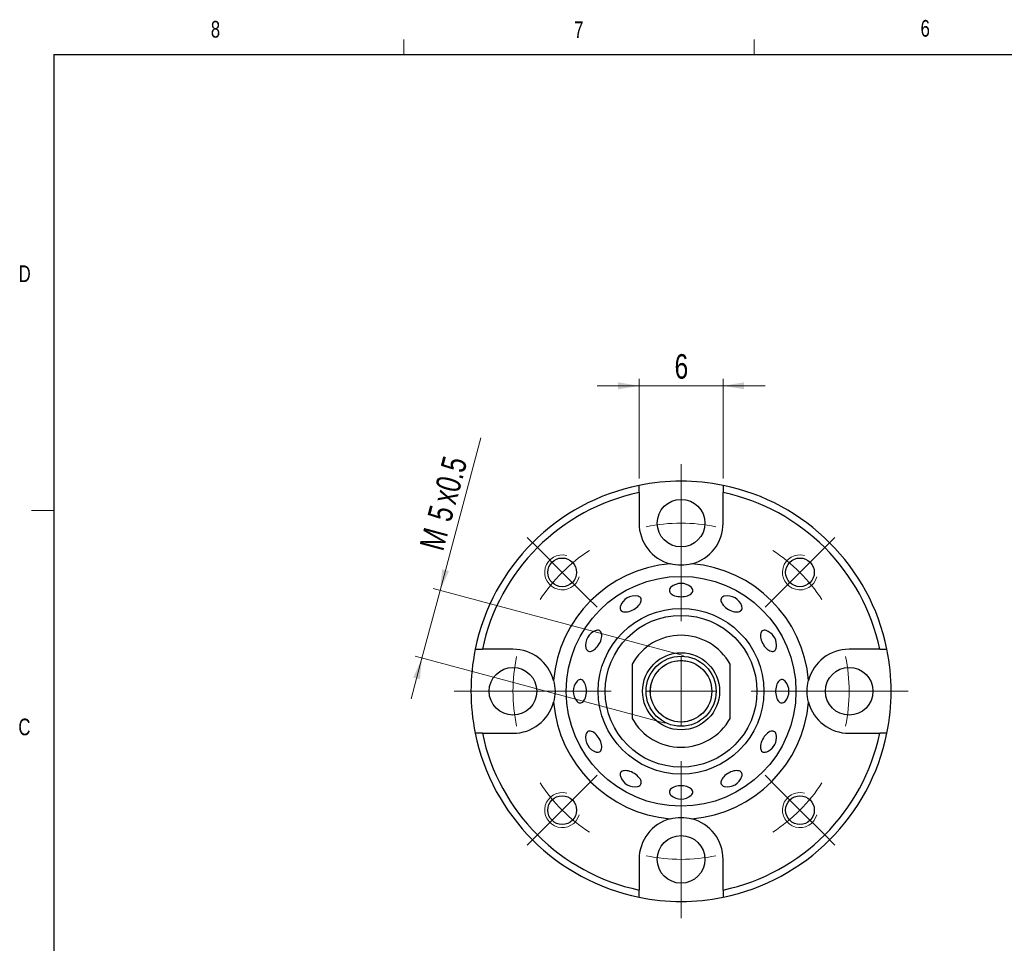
# Model space of a CAD drawing. Header units: millimetres. Extents: x 11 to 649, y 5 to 275.
# Tile 2 of 4: x 11 to 152, y 143 to 275. Entities that reach past the tile are written whole.
import ezdxf

# ---------------------------------------------------------------- set-up
doc = ezdxf.new("R2010")
doc.units = ezdxf.units.MM
doc.styles.add('SLDTEXTSTYLE0', font='TXT', dxfattribs={"width": 0.75})
doc.dimstyles.new('SLDDIMSTYLE2', dxfattribs={"dimtxt": 3.5, "dimasz": 3, "dimexe": 0, "dimexo": 0.0625, "dimgap": 0.875, "dimtad": 1, "dimlfac": 0.5, "dimrnd": 1e-09, "dimzin": 12, "dimdsep": 46, "dimtxsty": 'SLDTEXTSTYLE0', "dimsah": 1, "dimcen": 0.09, "dimadec": 0, "dimazin": 0, "dimtfac": 1, "dimtofl": 0, "dimtmove": 0, "dimatfit": 3, "dimfxl": 1, "dimtolj": 1, "dimtzin": 12, "dimarcsym": 0})
doc.dimstyles.new('SLDDIMSTYLE8', dxfattribs={"dimtxt": 3.5, "dimasz": 3, "dimexe": 0, "dimexo": 0.0625, "dimgap": 0.875, "dimtad": 1, "dimlfac": 0.5, "dimrnd": 1e-09, "dimzin": 12, "dimdsep": 46, "dimtxsty": 'SLDTEXTSTYLE0', "dimsah": 1, "dimcen": 0.09, "dimadec": 0, "dimazin": 0, "dimtfac": 1, "dimtofl": 0, "dimtmove": 0, "dimatfit": 3, "dimfxl": 1, "dimtolj": 1, "dimtzin": 12, "dimarcsym": 0})

# ---------------------------------------------------------------- blocks, each defined once
blk = doc.blocks.new('*D22')
at = {"color": 7, "linetype": 'Continuous', "lineweight": 0}
for p, q in [((71.07, 193.82), (76.9, 215.6)), ((105.8, 184.51), (70.1, 194.08)), ((71.07, 193.82), (68.48, 184.16)), ((103.21, 174.85), (67.51, 184.42)), ((68.48, 184.16), (66.93, 178.36))]:
    blk.add_line(p, q, dxfattribs=at)
for points in [[(71.07, 193.82), (72.33, 196.59), (71.36, 196.84)], [(68.48, 184.16), (67.22, 181.39), (68.19, 181.13)]]:
    blk.add_solid(points, dxfattribs=at)
at = {"color": 7, "linetype": 'Continuous', "lineweight": 0, "char_height": 3.5, "attachment_point": 1, "rotation": 75, "style": 'SLDTEXTSTYLE0'}
for s, insert in [('x0.5', (69.88, 206.82)), ('5', (69.21, 204.33)), ('M', (68.1, 200.19))]:
    blk.add_mtext(s, dxfattribs=dict(at, insert=insert))
blk = doc.blocks.new('*D23')
at = {"color": 7, "linetype": 'Continuous', "lineweight": 0}
for p, q in [((99.47, 209.82), (99.47, 224.03)), ((111.47, 209.82), (111.47, 224.03)), ((99.47, 223.03), (93.47, 223.03)), ((99.47, 223.03), (111.47, 223.03)), ((111.47, 223.03), (117.47, 223.03))]:
    blk.add_line(p, q, dxfattribs=at)
for points in [[(99.47, 223.03), (96.47, 223.53), (96.47, 222.53)], [(111.47, 223.03), (114.47, 222.53), (114.47, 223.53)]]:
    blk.add_solid(points, dxfattribs=at)
at = {"color": 7, "linetype": 'Continuous', "lineweight": 0, "insert": (104.54, 227.55), "char_height": 3.5, "attachment_point": 1, "style": 'SLDTEXTSTYLE0'}
blk.add_mtext('6', dxfattribs=at)
blk = doc.blocks.new('SW_CENTERMARKSYMBOL_2')
at = {"color": 0, "linetype": 'Continuous', "lineweight": 0}
for p, q in [((24, 29), (24, 32.4)), ((24, 24), (24, 29)), ((24, 24), (24, 19)), ((3.49, 20.51), (2.04, 21.96)), ((24, 10), (24, 21.97)), ((44.51, 20.51), (45.96, 21.96)), ((7.03, 16.97), (3.49, 20.51)), ((40.97, 16.97), (44.51, 20.51)), ((24, 19), (24, 15.6)), ((7.03, 16.97), (10.56, 13.44)), ((40.97, 16.97), (37.44, 13.44)), ((10.56, 13.44), (12.01, 11.99)), ((37.44, 13.44), (35.99, 11.99)), ((24, 0), (24, 5)), ((-5, 0), (-8.4, 0)), ((0, 0), (-5, 0)), ((0, 0), (5, 0)), ((14, 0), (2.03, 0)), ((5, 0), (8.4, 0)), ((24, 0), (19, 0)), ((24, 0), (24, -5)), ((24, 0), (29, 0)), ((34, 0), (45.97, 0)), ((43, 0), (39.6, 0)), ((48, 0), (43, 0)), ((48, 0), (53, 0)), ((53, 0), (56.4, 0)), ((24, -10), (24, -21.97)), ((10.56, -13.44), (12.01, -11.99)), ((37.44, -13.44), (35.99, -11.99)), ((7.03, -16.97), (10.56, -13.44)), ((40.97, -16.97), (37.44, -13.44)), ((24, -19), (24, -15.6)), ((7.03, -16.97), (3.49, -20.51)), ((40.97, -16.97), (44.51, -20.51)), ((24, -24), (24, -19)), ((3.49, -20.51), (2.04, -21.96)), ((44.51, -20.51), (45.96, -21.96)), ((24, -24), (24, -29)), ((24, -29), (24, -32.4))]:
    blk.add_line(p, q, dxfattribs=at)
for start, end in [(90, 101.9366), (78.0634, 90), (123.0634, 135), (45, 56.9366), (135, 146.9366), (33.0634, 45), (168.0634, 180), (0, 11.9366), (180, 191.9366), (348.0634, 0), (213.0634, 225), (315, 326.9366), (225, 236.9366), (303.0634, 315), (258.0634, 270), (270, 281.9366)]:
    blk.add_arc((24, 0), 24, start, end, dxfattribs=at)

msp = doc.modelspace()

# ---------------------------------------------------------------- linework, layer by layer
at = {"color": 7, "linetype": 'Continuous', "lineweight": 0}
for p, q in [((65.907, 270.309), (65.907, 272.463)), ((115.913, 270.309), (115.913, 272.463)), ((15.907, 205.221), (12.732, 205.221))]:
    msp.add_line(p, q, dxfattribs=at)
at = {"color": 7, "linetype": 'Continuous', "lineweight": 30}
for p, q in [((15.907, 270.309), (415.957, 270.309)), ((15.907, 270.309), (15.907, 9.959)), ((99.472, 207.795), (99.472, 203.422)), ((111.472, 203.422), (111.472, 207.795)), ((81.472, 185.422), (77.1, 185.422)), ((133.845, 185.422), (129.472, 185.422)), ((98.472, 183.295), (98.472, 175.549)), ((112.472, 175.549), (112.472, 183.295)), ((77.1, 173.422), (81.472, 173.422)), ((129.472, 173.422), (133.845, 173.422)), ((99.472, 155.422), (99.472, 151.05)), ((111.472, 151.05), (111.472, 155.422))]:
    msp.add_line(p, q, dxfattribs=at)
at = {"color": 7, "linetype": 'Continuous', "lineweight": 30, "flags": 128}
for points in [[(104.031, 194.267), (103.984, 194.221), (103.888, 194.102), (103.826, 193.976), (103.8, 193.846), (103.809, 193.716), (103.853, 193.588), (103.932, 193.465), (104.044, 193.349), (104.186, 193.244), (104.355, 193.15), (104.549, 193.07), (104.762, 193.007), (104.99, 192.96), (105.229, 192.932), (105.472, 192.922)], [(105.472, 192.922), (105.716, 192.932), (105.954, 192.96), (106.183, 193.007), (106.396, 193.07), (106.589, 193.15), (106.759, 193.244), (106.901, 193.349), (107.013, 193.465), (107.091, 193.588), (107.136, 193.716), (107.145, 193.846), (107.118, 193.976), (107.056, 194.102), (106.961, 194.221), (106.913, 194.267)], [(98.276, 190.902), (98.497, 190.996), (98.713, 191.109), (98.92, 191.238), (99.113, 191.381), (99.288, 191.535), (99.442, 191.697), (99.571, 191.862), (99.672, 192.028), (99.743, 192.191), (99.784, 192.348), (99.792, 192.494), (99.768, 192.628), (99.712, 192.746), (99.625, 192.845), (99.51, 192.924), (99.368, 192.981), (99.298, 192.999)], [(111.647, 192.999), (111.576, 192.981), (111.435, 192.924), (111.32, 192.845), (111.233, 192.746), (111.177, 192.628), (111.153, 192.494), (111.161, 192.348), (111.201, 192.191), (111.273, 192.028), (111.374, 191.862), (111.503, 191.697), (111.656, 191.535), (111.831, 191.381), (112.024, 191.238), (112.231, 191.109), (112.447, 190.996), (112.668, 190.902)], [(96.802, 191.558), (96.785, 191.501), (96.761, 191.349), (96.769, 191.209), (96.809, 191.083), (96.881, 190.974), (96.982, 190.884), (97.111, 190.816), (97.264, 190.771), (97.44, 190.749), (97.633, 190.752), (97.839, 190.778), (98.056, 190.829), (98.276, 190.902)], [(112.668, 190.902), (112.889, 190.829), (113.105, 190.778), (113.312, 190.752), (113.505, 190.749), (113.68, 190.771), (113.834, 190.816), (113.962, 190.884), (114.064, 190.974), (114.135, 191.083), (114.175, 191.209), (114.183, 191.349), (114.159, 191.501), (114.143, 191.558)], [(93.993, 186.618), (94.065, 186.839), (94.116, 187.055), (94.143, 187.262), (94.145, 187.455), (94.124, 187.63), (94.078, 187.784), (94.01, 187.912), (93.921, 188.014), (93.812, 188.085), (93.686, 188.125), (93.545, 188.133), (93.393, 188.109), (93.336, 188.093)], [(117.608, 188.093), (117.474, 188.125), (117.327, 188.133), (117.194, 188.109), (117.076, 188.053), (116.976, 187.967), (116.897, 187.851), (116.841, 187.71), (116.807, 187.545), (116.797, 187.36), (116.812, 187.16), (116.851, 186.948), (116.913, 186.729), (116.996, 186.507), (117.1, 186.288), (117.222, 186.076), (117.358, 185.876), (117.507, 185.691), (117.665, 185.526), (117.829, 185.385), (117.995, 185.269), (118.16, 185.183), (118.321, 185.127), (118.472, 185.103), (118.613, 185.111), (118.739, 185.151), (118.848, 185.222), (118.937, 185.324), (119.006, 185.452), (119.049, 185.597)], [(91.895, 185.597), (91.913, 185.526), (91.97, 185.385), (92.049, 185.269), (92.149, 185.183), (92.267, 185.127), (92.4, 185.103), (92.547, 185.111), (92.703, 185.151), (92.866, 185.222), (93.032, 185.324), (93.198, 185.452), (93.359, 185.606), (93.513, 185.781), (93.656, 185.974), (93.786, 186.181), (93.899, 186.397), (93.993, 186.618)], [(91.972, 179.422), (91.962, 179.666), (91.934, 179.904), (91.888, 180.132), (91.824, 180.346), (91.744, 180.539), (91.651, 180.708), (91.545, 180.851), (91.429, 180.962), (91.306, 181.041), (91.178, 181.086), (91.048, 181.095), (90.919, 181.068), (90.793, 181.006), (90.673, 180.91), (90.627, 180.863)], [(120.317, 180.863), (120.213, 180.962), (120.089, 181.041), (119.961, 181.086), (119.831, 181.095), (119.702, 181.068), (119.576, 181.006), (119.456, 180.91), (119.345, 180.783), (119.245, 180.627), (119.158, 180.445), (119.087, 180.241), (119.031, 180.02), (118.994, 179.786), (118.975, 179.544), (118.975, 179.3), (118.994, 179.058), (119.031, 178.824), (119.087, 178.603), (119.158, 178.399), (119.245, 178.217), (119.345, 178.061), (119.456, 177.934), (119.576, 177.838), (119.702, 177.776), (119.831, 177.75), (119.961, 177.758), (120.089, 177.803), (120.213, 177.882), (120.317, 177.981)], [(90.627, 177.981), (90.673, 177.934), (90.793, 177.838), (90.919, 177.776), (91.048, 177.75), (91.178, 177.758), (91.306, 177.803), (91.429, 177.882), (91.545, 177.993), (91.651, 178.136), (91.744, 178.305), (91.824, 178.499), (91.888, 178.712), (91.934, 178.94), (91.962, 179.178), (91.972, 179.422)], [(93.993, 172.226), (93.899, 172.447), (93.786, 172.663), (93.656, 172.87), (93.513, 173.063), (93.359, 173.238), (93.198, 173.392), (93.032, 173.521), (92.866, 173.622), (92.703, 173.693), (92.547, 173.733), (92.4, 173.742), (92.267, 173.717), (92.149, 173.661), (92.049, 173.575), (91.97, 173.459), (91.913, 173.318), (91.895, 173.247)], [(119.049, 173.247), (119.006, 173.392), (118.937, 173.521), (118.848, 173.622), (118.739, 173.693), (118.613, 173.733), (118.472, 173.742), (118.321, 173.717), (118.16, 173.661), (117.995, 173.575), (117.829, 173.459), (117.665, 173.318), (117.507, 173.153), (117.358, 172.968), (117.222, 172.768), (117.1, 172.556), (116.996, 172.337), (116.913, 172.115), (116.851, 171.896), (116.812, 171.684), (116.797, 171.484), (116.807, 171.299), (116.841, 171.135), (116.897, 170.993), (116.976, 170.878), (117.076, 170.791), (117.194, 170.735), (117.327, 170.711), (117.474, 170.719), (117.608, 170.752)], [(93.336, 170.752), (93.393, 170.735), (93.545, 170.711), (93.686, 170.719), (93.812, 170.759), (93.921, 170.831), (94.01, 170.932), (94.078, 171.061), (94.124, 171.214), (94.145, 171.389), (94.143, 171.583), (94.116, 171.789), (94.065, 172.005), (93.993, 172.226)], [(99.298, 165.845), (99.442, 165.889), (99.571, 165.957), (99.672, 166.046), (99.743, 166.155), (99.784, 166.281), (99.792, 166.422), (99.768, 166.574), (99.712, 166.734), (99.625, 166.899), (99.51, 167.065), (99.368, 167.229), (99.203, 167.387), (99.019, 167.536), (98.818, 167.673), (98.606, 167.794), (98.387, 167.898), (98.166, 167.982), (97.947, 168.043), (97.735, 168.082), (97.534, 168.097), (97.35, 168.087), (97.185, 168.054), (97.043, 167.997), (96.928, 167.918), (96.841, 167.818), (96.785, 167.701), (96.761, 167.567), (96.769, 167.42), (96.802, 167.286)], [(114.143, 167.286), (114.175, 167.42), (114.183, 167.567), (114.159, 167.701), (114.103, 167.818), (114.017, 167.918), (113.901, 167.997), (113.76, 168.054), (113.595, 168.087), (113.41, 168.097), (113.21, 168.082), (112.998, 168.043), (112.779, 167.982), (112.557, 167.898), (112.338, 167.794), (112.126, 167.673), (111.926, 167.536), (111.741, 167.387), (111.576, 167.229), (111.435, 167.065), (111.32, 166.899), (111.233, 166.734), (111.177, 166.574), (111.153, 166.422), (111.161, 166.281), (111.201, 166.155), (111.273, 166.046), (111.374, 165.957), (111.503, 165.889), (111.647, 165.845)], [(106.913, 164.577), (107.013, 164.682), (107.091, 164.805), (107.136, 164.933), (107.145, 165.063), (107.118, 165.192), (107.056, 165.318), (106.961, 165.438), (106.833, 165.549), (106.677, 165.649), (106.495, 165.736), (106.291, 165.808), (106.07, 165.863), (105.836, 165.9), (105.594, 165.919), (105.35, 165.919), (105.108, 165.9), (104.874, 165.863), (104.653, 165.808), (104.449, 165.736), (104.267, 165.649), (104.111, 165.549), (103.984, 165.438), (103.888, 165.318), (103.826, 165.192), (103.8, 165.063), (103.809, 164.933), (103.853, 164.805), (103.932, 164.682), (104.031, 164.577)]]:
    msp.add_lwpolyline(points, dxfattribs=at)
at = {"color": 7, "linetype": 'Continuous', "lineweight": 30}
for centre, radius in [((105.472, 203.422), 3.4), ((88.502, 196.393), 2.05), ((122.443, 196.393), 2.05), ((105.472, 179.422), 16.403), ((105.472, 179.422), 11.83), ((105.472, 179.422), 10.837), ((105.472, 179.422), 5.5), ((105.472, 179.422), 5), ((81.472, 179.422), 3.4), ((105.472, 179.422), 4.39), ((129.472, 179.422), 3.4), ((88.502, 162.452), 2.05), ((122.443, 162.452), 2.05), ((105.472, 155.422), 3.4)]:
    msp.add_circle(centre, radius, dxfattribs=at)
for centre, radius, start, end in [((105.472, 179.422), 30, 101.53696, 168.46304), ((105.472, 179.422), 30, 78.46304, 101.53696), ((105.472, 179.422), 30, 11.53696, 78.46304), ((105.472, 179.422), 29, 101.94054, 168.05946), ((105.472, 179.422), 29, 11.94054, 78.05946), ((105.472, 203.422), 6, 180, 255.11974), ((105.472, 203.422), 6, 284.88026, 0), ((105.472, 179.422), 18.266, 94.83876, 175.16124), ((105.472, 179.422), 18.266, 4.83876, 85.16124), ((105.472, 192.669), 2.152, 47.95401, 132.04599), ((98.849, 190.895), 2.152, 77.95401, 162.04599), ((112.096, 190.895), 2.152, 17.95401, 102.04599), ((94, 186.046), 2.152, 107.95401, 192.04599), ((105.472, 179.422), 8, 28.95502, 151.04498), ((116.945, 186.046), 2.152, 0, 72.04599), ((116.945, 186.046), 2.152, 347.95401, 0), ((105.472, 179.422), 30, 168.46304, 191.53696), ((81.472, 179.422), 6, 14.88026, 90), ((129.472, 179.422), 6, 90, 165.11974), ((105.472, 179.422), 30, 348.46304, 11.53696), ((92.225, 179.422), 2.152, 137.95401, 222.04599), ((118.72, 179.422), 2.152, 0, 42.04599), ((118.72, 179.422), 2.152, 317.95401, 0), ((81.472, 179.422), 6, 270, 345.11974), ((105.472, 179.422), 18.266, 184.83876, 265.16124), ((105.472, 179.422), 18.266, 274.83876, 355.16124), ((129.472, 179.422), 6, 194.88026, 270), ((105.472, 179.422), 8, 208.95502, 331.04498), ((105.472, 179.422), 30, 191.53696, 258.46304), ((105.472, 179.422), 29, 191.94054, 258.05946), ((94, 172.798), 2.152, 167.95401, 252.04599), ((105.472, 179.422), 29, 281.94054, 348.05946), ((105.472, 179.422), 30, 281.53696, 348.46304), ((116.945, 172.798), 2.152, 0, 12.04599), ((116.945, 172.798), 2.152, 287.95401, 0), ((98.849, 167.95), 2.152, 197.95401, 282.04599), ((112.096, 167.95), 2.152, 257.95401, 342.04599), ((105.472, 166.175), 2.152, 227.95401, 312.04599), ((105.472, 155.422), 6, 104.88026, 180), ((105.472, 155.422), 6, 0, 75.11974), ((105.472, 179.422), 30, 258.46304, 281.53696)]:
    msp.add_arc(centre, radius, start, end, dxfattribs=at)
at = {"color": 7, "linetype": 'Continuous', "lineweight": 0}
for centre, radius in [((88.502, 196.393), 2.5), ((122.443, 196.393), 2.5), ((105.472, 179.422), 4.39), ((88.502, 162.452), 2.5), ((122.443, 162.452), 2.5)]:
    msp.add_arc(centre, radius, 75, 345, dxfattribs=at)
at = {"color": 7, "linetype": 'Continuous', "lineweight": 30}
for points in [[(99.472, 207.795), (99.472, 208.135), (99.472, 208.476), (99.472, 208.816)], [(111.472, 208.816), (111.472, 208.476), (111.472, 208.135), (111.472, 207.795)], [(76.078, 185.422), (76.419, 185.422), (76.759, 185.422), (77.1, 185.422)], [(133.845, 185.422), (134.185, 185.422), (134.526, 185.422), (134.866, 185.422)], [(77.1, 173.422), (76.759, 173.422), (76.419, 173.422), (76.078, 173.422)], [(134.866, 173.422), (134.526, 173.422), (134.185, 173.422), (133.845, 173.422)], [(99.472, 150.028), (99.472, 150.369), (99.472, 150.709), (99.472, 151.05)], [(111.472, 151.05), (111.472, 150.709), (111.472, 150.369), (111.472, 150.028)]]:
    msp.add_open_spline(points, degree=3, dxfattribs=at)
for points in [[(107.013, 197.623), (106.513, 197.49), (106, 197.422), (104.948, 197.422), (104.432, 197.49), (103.931, 197.623)], [(87.271, 180.963), (87.404, 180.463), (87.472, 179.95), (87.472, 178.898), (87.404, 178.381), (87.271, 177.881)], [(123.673, 177.881), (123.541, 178.381), (123.472, 178.894), (123.472, 179.946), (123.541, 180.463), (123.673, 180.963)], [(103.931, 161.221), (104.431, 161.354), (104.944, 161.422), (105.996, 161.422), (106.513, 161.354), (107.013, 161.221)]]:
    msp.add_open_spline(points, degree=3, knots=[0, 0, 0, 0, 0.5, 0.5, 1, 1, 1, 1], dxfattribs=at)

# ---------------------------------------------------------------- block references
at = {"color": 7, "linetype": 'Continuous', "lineweight": 0}
msp.add_blockref('SW_CENTERMARKSYMBOL_2', (81.472, 179.422), dxfattribs=at)

# ---------------------------------------------------------------- texts
at = {"color": 7, "linetype": 'Continuous', "lineweight": 0, "char_height": 2.381, "attachment_point": 1, "style": 'SLDTEXTSTYLE0'}
for s, insert in [('8', (38.331, 275.12)), ('7', (90.195, 275.048)), ('6', (139.667, 275.253)), ('D', (10.887, 240.222)), ('C', (10.854, 175.523))]:
    msp.add_mtext(s, dxfattribs=dict(at, insert=insert))

# ---------------------------------------------------------------- dimensions: what is measured, and where the dimension line sits
at = {"color": 7, "linetype": 'Continuous', "lineweight": 0}
dim = msp.add_linear_dim(base=(111.472, 223.035), p1=(99.472, 208.816), p2=(111.472, 208.816), dimstyle='SLDDIMSTYLE2', dxfattribs=at)
dim.commit()
dim.dimension.update_dxf_attribs({"geometry": '*D23', "text_midpoint": (105.833, 223.035), "dimtype": 160})
dim = msp.add_linear_dim(base=(68.48, 184.158), p1=(106.766, 184.252), p2=(104.178, 174.592), angle=75, text='M<>x0.5', dimstyle='SLDDIMSTYLE8', dxfattribs=at)
dim.commit()
dim.dimension.update_dxf_attribs({"geometry": '*D22', "text_midpoint": (74.477, 206.541), "dimtype": 160})

doc.saveas('drawing.dxf')
